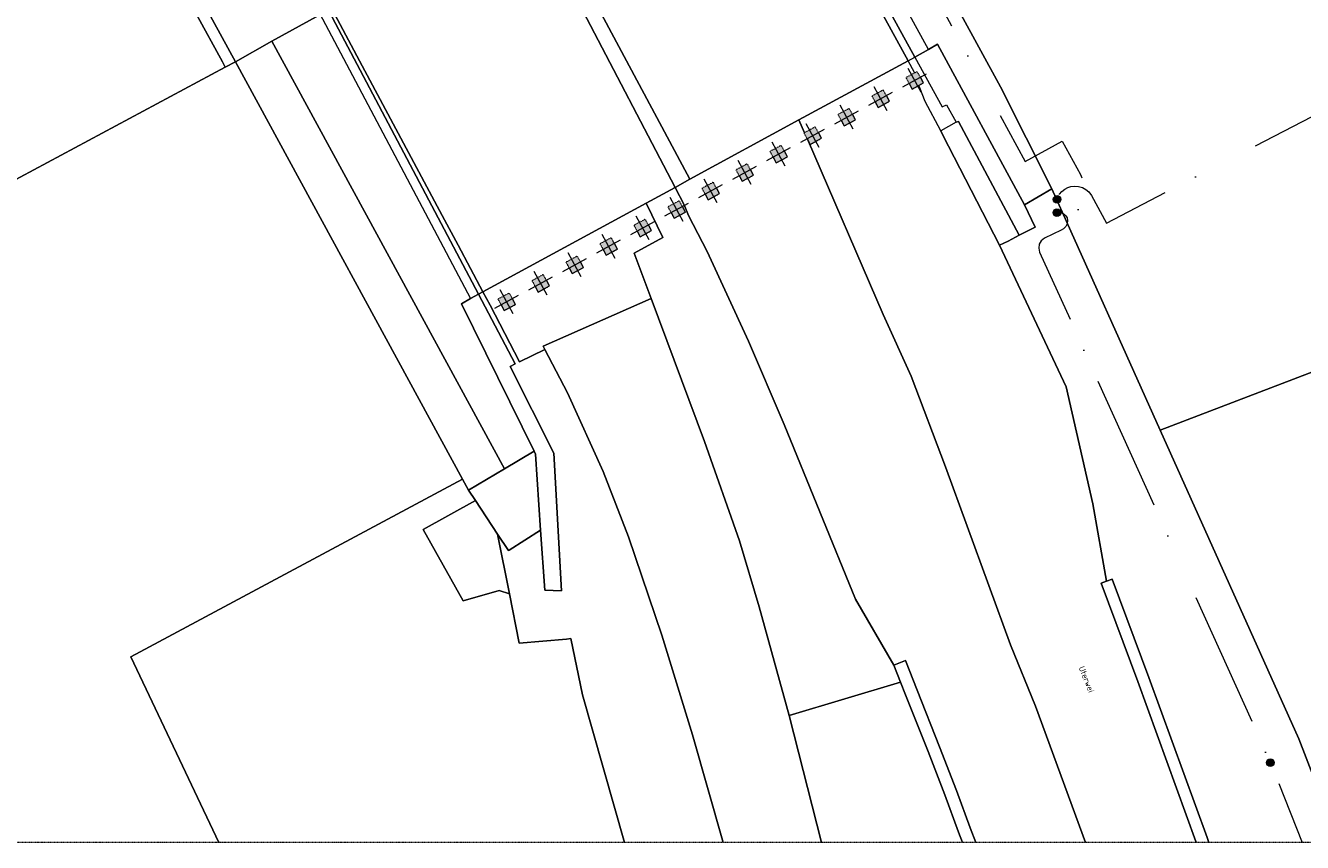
# Model space of a CAD drawing. Header units: millimetres. Extents: x 1069 to 250059, y -65909 to 70891.
# Tile 11 of 109: x 95399 to 133033, y -65909 to -41839. Entities that reach past the tile are written whole.
import ezdxf

# ---------------------------------------------------------------- set-up
doc = ezdxf.new("R2010")
doc.units = ezdxf.units.MM
doc.linetypes.add('Dash dot', pattern=[15.875, 6.35, -4.7625, 0, -4.7625])
doc.linetypes.add('IMPORT-KL-LS-N', pattern=[13000, 4000, -1000, 0, -1000, 4000, -1000, 0, -2000])
for name, color, linetype, lineweight in [('B-CO-KL-ET_LS-G', 180, 'IMPORT-KL-LS-N', 18), ('B-CO-KL-ET_LS_HULPSTUK-S-1', 180, 'Continuous', 18), ('B-WE-GR-BEPLANTING_CULTUUR_BOSPLANTSOEN-GV', 3, 'Continuous', 18), ('B-WE-KW-KUNSTWERK-GV', 5, 'Continuous', 18), ('B-WE-OG-TERREIN_CULTUURSCHEIDING-GV', 50, 'Continuous', 18), ('B-WE-OG-TOPOGRAFIE-T18-1', 1, 'Continuous', 18), ('B-WE-OG-WEG-GV', 50, 'Continuous', 18), ('B-WE-VH-VERHARDING_ASFALT-GV', 252, 'Continuous', 18), ('B-WE-VH-VERHARDING_BETON-GV', 252, 'Continuous', 18), ('B-WE-VH-VERHARDING_BETONSTRAATSTEEN-GV', 252, 'Continuous', 18), ('B-WE-VH-VERHARDING_STRAATBAKSTEEN-GV', 252, 'Continuous', 18), ('B-WE-VH-VERHARDING_TEGEL-GV', 252, 'Continuous', 18), ('X-XX-AL-CONSTRUCTIELIJN-G-1', 10, 'Continuous', 25), ('X-XX-AL-CONSTRUCTIELIJN-G-2', 7, 'Dash dot', 18), ('X-XX-AL-CONSTRUCTIELIJN-G-3', 7, 'Continuous', 18), ('XR-463688-BGT_Blauwverlaat_dwg-1', 240, 'Continuous', 13), ('XR-463688-KL_Blauwverlaat_dwg-1', 50, 'Continuous', 18)]:
    doc.layers.add(name, color=color, linetype=linetype, lineweight=lineweight)
doc.styles.add('NLCS-ISO', font='NLCS-ISO.ttf', dxfattribs={"height": 180})

# ---------------------------------------------------------------- blocks, each defined once
blk = doc.blocks.new('XR-463688-KL_Blauwverlaat_dwg_SKL-WTB_HULP_MOF-SO-3329023-N_A_P_ Copy 1')
at = {"layer": 'B-CO-KL-ET_LS_HULPSTUK-S-1'}
blk.add_hatch(color=256, dxfattribs=at).paths.add_polyline_path([(42, -561), (125, -548), (206, -524), (281, -487), (351, -440), (412, -383), (465, -317), (507, -244), (538, -166), (556, -84), (562, 0), (556, 84), (538, 166), (507, 244), (465, 317), (412, 383), (350, 440), (281, 487), (206, 524), (125, 548), (42, 561), (-42, 561), (-125, 548), (-206, 524), (-281, 487), (-351, 440), (-412, 383), (-465, 317), (-507, 244), (-550, 110), (-556, 84), (-563, 0), (-550, -110), (-538, -166), (-507, -244), (-465, -317), (-412, -383), (-351, -440), (-281, -487), (-206, -524), (-125, -548), (-42, -561)], flags=0)
blk.add_circle((0, 0), 563, dxfattribs=at)
blk = doc.blocks.new('XR-463688-KL_Blauwverlaat_dwg-3329013-N_A_P_ Copy 1')
at = {"layer": 'B-CO-KL-ET_LS-G', "flags": 128}
for points in [[(27822, 3352), (27787, 3276), (32107, -4578), (35756, -7479), (45927, -1601), (46981, -1026), (51618, -9556), (53609, -13223), (54699, -12630), (55240, -13613), (55280, -13715), (55315, -13829), (55347, -14020), (55352, -14122), (55342, -14298), (55327, -14384), (55298, -14486), (55261, -14553), (55215, -14606), (55147, -14658), (55044, -14702), (54940, -14715), (54840, -14700), (54756, -14667), (54691, -14622), (54649, -14582), (54609, -14528), (54576, -14463), (54550, -14345), (54592, -14243), (54626, -14188), (54687, -14116), (54775, -14044), (54869, -13994), (54952, -13968), (55075, -13953), (55180, -13961), (55299, -13997), (55403, -14055), (55489, -14118), (55561, -14227), (56004, -15041), (74621, -5398), (75161, -4662), (75647, -3889), (76079, -3085), (76453, -2252), (76767, -1395), (77021, -518), (77212, 374), (77340, 1278), (77404, 2188), (77404, 3101), (77340, 4012), (77213, 4915), (77022, 5808), (76768, 6685), (76454, 7542), (76081, 8374), (68376, 22397), (37098, 78542), (33646, 84997), (33590, 85103), (33517, 85198), (33429, 85279), (33328, 85344), (33218, 85391), (33101, 85419), (32981, 85426), (32862, 85413), (32746, 85379), (32638, 85327), (32540, 85257), (32456, 85172), (32387, 85074), (32336, 84965), (32304, 84850), (32293, 84730), (32310, 84568), (32364, 84414), (32558, 84051), (22380, 78483), (14524, 74500), (11989, 73737), (8247, 71733), (6307, 70805), (4463, 69591), (-6921, 64129), (-8727, 63159), (-15352, 59596), (-19168, 57544), (-30769, 51679), (-38077, 51704), (-44679, 48288), (-47450, 47115), (-51341, 45863), (-51142, 45191), (-51119, 45070), (-51119, 44947), (-51143, 44825), (-51190, 44711), (-51258, 44608), (-51344, 44520), (-51446, 44450), (-51559, 44400), (-51678, 44375), (-51800, 44374), (-51919, 44396), (-52032, 44442), (-52133, 44509), (-52219, 44595), (-52286, 44696), (-52332, 44808), (-52531, 45480), (-54146, 44961)], [(54546, -14735), (54604, -14728), (54652, -14733), (54702, -14747), (54759, -14779), (54810, -14829), (54845, -14891), (54863, -14968), (54850, -15068), (54814, -15138), (54739, -15211), (54676, -15248), (54182, -15490), (54087, -15561), (54027, -15663), (54009, -15779), (54037, -15895), (60836, -30937), (61777, -33291)]]:
    blk.add_lwpolyline(points, dxfattribs=at)
at = {"xscale": 0.2, "yscale": 0.2, "zscale": 0.2}
for p in [(54550, -14345), (54546, -14735), (60836, -30937)]:
    blk.add_blockref('XR-463688-KL_Blauwverlaat_dwg_SKL-WTB_HULP_MOF-SO-3329023-N_A_P_ Copy 1', p, dxfattribs=at)
blk = doc.blocks.new('XR-463688-BGT_Blauwverlaat_dwg-3328323-N_A_P_ Copy 1')
at = {"layer": 'B-WE-GR-BEPLANTING_CULTUUR_BOSPLANTSOEN-GV', "flags": 128}
for points in [[(100473, -270442), (93780, -258145), (93479, -258305), (83399, -263705)], [(134878, -263700), (121030, -268996), (125120, -278095), (126298, -281146)], [(93292, -281146), (90690, -275675), (100473, -270442)]]:
    blk.add_lwpolyline(points, dxfattribs=at)
at = {"layer": 'B-WE-KW-KUNSTWERK-GV', "flags": 128}
blk.add_lwpolyline([(91620, -247938), (100709, -265119), (100940, -264993), (101071, -264922), (105878, -262309), (106734, -261844), (107171, -261606), (110386, -259859), (113600, -258113), (113799, -258004), (114204, -257784), (104845, -240709)], dxfattribs=at)
at = {"layer": 'B-WE-OG-TERREIN_CULTUURSCHEIDING-GV', "flags": 128}
for points in [[(89041, -249490), (88767, -249642), (88742, -249655), (93394, -258148), (93479, -258305), (93780, -258145)], [(93479, -258305), (93394, -258148), (88742, -249655), (80427, -254195), (71361, -259109), (76620, -269188), (78391, -268248), (78756, -267614), (79152, -267031), (79475, -266612), (79940, -266082), (80312, -265707), (80704, -265352), (81255, -264913), (81835, -264514), (82443, -264158), (82916, -263919), (83399, -263705)]]:
    blk.add_lwpolyline(points, close=True, dxfattribs=at)
at = {"layer": 'B-WE-OG-WEG-GV', "flags": 128}
for points in [[(89041, -249490), (93780, -258145), (94850, -257535), (110809, -248777)], [(110873, -248896), (116326, -258887), (117835, -261887), (121030, -268996), (134878, -263700)], [(121030, -268996), (117835, -261887), (117033, -262355), (117351, -263021), (116873, -263250), (116549, -263426), (116296, -263547), (118258, -267721), (119043, -271172), (119448, -273450), (119617, -273392), (120695, -276286), (122413, -281004), (122463, -281146)], [(126298, -281146), (125120, -278095), (121030, -268996)], [(105249, -281146), (104003, -276797), (103663, -275141), (103530, -275152), (102144, -275272), (101854, -273822), (101552, -273723), (100492, -274026), (99307, -271927), (100853, -271073), (100649, -270765), (100473, -270442), (90690, -275675), (93292, -281146)], [(113383, -276426), (110095, -277404), (111047, -281146)], [(115206, -281146), (115092, -280840), (114682, -279747), (114190, -278463), (113530, -276793), (113383, -276426)]]:
    blk.add_lwpolyline(points, dxfattribs=at)
blk.add_lwpolyline([(110386, -259859), (113600, -258113), (113799, -258004), (114204, -257784), (114473, -257628), (117033, -262355), (117835, -261887), (116326, -258887), (110873, -248896), (110809, -248777), (94850, -257535), (101709, -270135), (102578, -269619), (100438, -265272), (100709, -265119), (100940, -264993), (101071, -264922), (105878, -262309), (106734, -261844), (107171, -261606)], close=True, dxfattribs=at)
at = {"layer": 'B-WE-VH-VERHARDING_ASFALT-GV'}
for p, q in [((110549, -260236), (110386, -259859)), ((111047, -281146), (110095, -277404))]:
    blk.add_line(p, q, dxfattribs=at)
at = {"layer": 'B-WE-VH-VERHARDING_ASFALT-GV', "flags": 128}
for points in [[(102816, -238441), (99756, -240232), (96698, -242022), (97782, -244049), (97997, -244452), (107171, -261606), (110386, -259859), (113600, -258113)], [(101071, -264922), (105878, -262309), (106734, -261844), (101299, -251426), (97432, -244165), (96372, -242212), (95277, -242852), (93109, -244121), (90736, -245511), (91721, -247361), (91937, -247764), (92824, -249429), (95169, -253844), (97514, -258262), (99875, -262669), (100345, -263550)], [(106035, -265117), (105532, -263779), (106375, -263319), (105878, -262309), (101071, -264922), (101282, -265318), (102152, -266985), (102899, -266620), (102848, -266522)]]:
    blk.add_lwpolyline(points, close=True, dxfattribs=at)
for points in [[(113794, -258474), (113788, -258458), (113600, -258113), (110386, -259859), (110549, -260236)], [(119448, -273450), (119043, -271172), (118258, -267721), (116296, -263547), (114628, -260303), (114565, -260183), (114108, -259317), (113948, -258912), (113922, -258837)], [(110386, -259859), (107171, -261606), (106734, -261844), (107005, -262361), (107130, -262671), (107679, -263732), (108896, -266377), (109954, -268833), (112051, -273975), (113182, -275924), (113522, -275789), (113870, -276659), (114530, -278331), (115024, -279616), (115434, -280711), (115596, -281146)], [(110633, -260429), (112872, -265586), (113690, -267410), (114709, -270081), (116625, -275319), (117362, -277126), (118835, -281146)], [(118835, -281146), (117362, -277126), (116625, -275319), (114709, -270081), (113690, -267410), (112872, -265586), (110633, -260429)], [(110095, -277404), (109217, -274207), (108634, -272260), (107606, -269331), (106035, -265117), (102848, -266522), (102899, -266620), (103566, -267901), (104617, -270219), (105359, -272138), (106342, -275040), (107253, -277973), (108157, -281146)], [(122094, -281146), (122085, -281121), (120369, -276404), (119288, -273504), (119448, -273450)]]:
    blk.add_lwpolyline(points, dxfattribs=at)
at = {"layer": 'B-WE-VH-VERHARDING_BETON-GV', "flags": 128}
for points in [[(103410, -238093), (103022, -238320), (104228, -240526), (104448, -240926), (109490, -250149), (113799, -258004), (114204, -257784), (104845, -240709), (104625, -240309)], [(96698, -242022), (96372, -242212), (97432, -244165), (101299, -251426), (106734, -261844), (107171, -261606), (97997, -244452), (97782, -244049)], [(90679, -245543), (90429, -245690), (91405, -247534), (91620, -247938), (100709, -265119), (100940, -264993), (91861, -247805), (91649, -247401), (91307, -246756)], [(94850, -257535), (93780, -258145), (100473, -270442), (100649, -270765), (101709, -270135)], [(100940, -264993), (100709, -265119), (100438, -265272), (102578, -269619), (102622, -269708), (102772, -271945), (102892, -273713), (103391, -273730), (103163, -269679), (101870, -267125), (102024, -267048)]]:
    blk.add_lwpolyline(points, close=True, dxfattribs=at)
for points in [[(113794, -258474), (113788, -258458), (113600, -258113), (113799, -258004), (114606, -259474), (114731, -259417), (115021, -259925), (115084, -259902), (116873, -263250), (117351, -263021), (117033, -262355), (114473, -257628), (114204, -257784), (113799, -258004)], [(113799, -258004), (114606, -259474), (114731, -259417), (115021, -259925), (114565, -260183), (114108, -259317), (113948, -258912), (113922, -258837)], [(119448, -273450), (119288, -273504), (120369, -276404), (122085, -281121), (122094, -281146)], [(122463, -281146), (122413, -281004), (120695, -276286), (119617, -273392), (119448, -273450)], [(115596, -281146), (115434, -280711), (115024, -279616), (114530, -278331), (113870, -276659), (113522, -275789), (113182, -275924), (113383, -276426), (113530, -276793), (114190, -278463), (114682, -279747), (115092, -280840), (115206, -281146)]]:
    blk.add_lwpolyline(points, dxfattribs=at)
at = {"layer": 'B-WE-VH-VERHARDING_BETONSTRAATSTEEN-GV', "flags": 128}
blk.add_lwpolyline([(101503, -272061), (100853, -271073), (99307, -271927), (100492, -274026), (101552, -273723), (101854, -273822)], close=True, dxfattribs=at)
at = {"layer": 'B-WE-VH-VERHARDING_STRAATBAKSTEEN-GV', "flags": 128}
for points in [[(103022, -238320), (102816, -238441), (113600, -258113), (113799, -258004), (109490, -250149), (104448, -240926), (104228, -240526)], [(90736, -245511), (90679, -245543), (91307, -246756), (91649, -247401), (91861, -247805), (100940, -264993), (101071, -264922), (100345, -263550), (99875, -262669), (97514, -258262), (95169, -253844), (92824, -249429), (91937, -247764), (91721, -247361)], [(115021, -259925), (114565, -260183), (114628, -260303), (116296, -263547), (116549, -263426), (116873, -263250), (115084, -259902)], [(106734, -261844), (105878, -262309), (106375, -263319), (105532, -263779), (106035, -265117), (107606, -269331), (108634, -272260), (109217, -274207), (110095, -277404), (113383, -276426), (113182, -275924), (112051, -273975), (109954, -268833), (108896, -266377), (107679, -263732), (107130, -262671), (107005, -262361)]]:
    blk.add_lwpolyline(points, close=True, dxfattribs=at)
for points in [[(102899, -266620), (102152, -266985), (101282, -265318), (101071, -264922), (100940, -264993), (102024, -267048), (101870, -267125), (103163, -269679), (103391, -273730), (102892, -273713), (102772, -271945), (101850, -272531), (101823, -272548), (101503, -272061), (101854, -273822), (102144, -275272), (103530, -275152), (103663, -275141), (104003, -276797), (105249, -281146)], [(108157, -281146), (107253, -277973), (106342, -275040), (105359, -272138), (104617, -270219), (103566, -267901), (102899, -266620)]]:
    blk.add_lwpolyline(points, dxfattribs=at)
at = {"layer": 'B-WE-VH-VERHARDING_TEGEL-GV', "flags": 128}
blk.add_lwpolyline([(102578, -269619), (101709, -270135), (100649, -270765), (100853, -271073), (101503, -272061), (101823, -272548), (101850, -272531), (102772, -271945), (102622, -269708)], close=True, dxfattribs=at)
at = {"layer": 'B-WE-OG-TOPOGRAFIE-T18-1', "insert": (118944, -276305), "char_height": 180, "width": 987.66, "attachment_point": 2, "rotation": 292.2, "line_spacing_factor": 1.135194, "style": 'NLCS-ISO'}
blk.add_mtext('Uterwei', dxfattribs=at)

msp = doc.modelspace()

# ---------------------------------------------------------------- hatches: boundary and pattern name
at = {"layer": 'X-XX-AL-CONSTRUCTIELIJN-G-1'}
for points in [[(121527.3, -43709.8), (121861.3, -43528.5), (121680, -43194.5), (121346, -43375.8)], [(120525.4, -44253.7), (120859.4, -44072.4), (120678.1, -43738.4), (120344.1, -43919.7)], [(119523.5, -44797.6), (119857.5, -44616.3), (119676.2, -44282.3), (119342.3, -44463.6)], [(118521.7, -45341.4), (118855.6, -45160.1), (118674.3, -44826.2), (118340.4, -45007.5)], [(117519.8, -45885.3), (117853.7, -45704), (117672.4, -45370.1), (117338.5, -45551.4)], [(116517.9, -46429.2), (116851.8, -46247.9), (116670.5, -45913.9), (116336.6, -46095.2)], [(115516, -46973.1), (115849.9, -46791.8), (115668.6, -46457.8), (115334.7, -46639.1)], [(114514.1, -47517), (114848, -47335.7), (114666.7, -47001.7), (114332.8, -47183)], [(113512.2, -48060.9), (113846.2, -47879.6), (113664.9, -47545.6), (113330.9, -47726.9)], [(112510.3, -48604.7), (112844.3, -48423.4), (112663, -48089.5), (112329, -48270.8)], [(111508.4, -49148.6), (111842.4, -48967.3), (111661.1, -48633.4), (111327.1, -48814.7)], [(110506.5, -49692.5), (110840.5, -49511.2), (110659.2, -49177.3), (110325.2, -49358.5)], [(109504.6, -50236.4), (109838.6, -50055.1), (109657.3, -49721.1), (109323.3, -49902.4)]]:
    msp.add_hatch(color=256, dxfattribs=at).paths.add_polyline_path(points, flags=0)

# ---------------------------------------------------------------- linework, layer by layer
at = {"layer": 'X-XX-AL-CONSTRUCTIELIJN-G-2'}
for p, q in [((121680, -43194.5), (121346, -43375.8)), ((121861.3, -43528.5), (121680, -43194.5)), ((121346, -43375.8), (121527.3, -43709.8)), ((121527.3, -43709.8), (121861.3, -43528.5)), ((120678.1, -43738.4), (120344.1, -43919.7)), ((120344.1, -43919.7), (120525.4, -44253.7)), ((120859.4, -44072.4), (120678.1, -43738.4)), ((119676.2, -44282.3), (119342.3, -44463.6)), ((119857.5, -44616.3), (119676.2, -44282.3)), ((120525.4, -44253.7), (120859.4, -44072.4)), ((119342.3, -44463.6), (119523.5, -44797.6)), ((119523.5, -44797.6), (119857.5, -44616.3)), ((118674.3, -44826.2), (118340.4, -45007.5)), ((118340.4, -45007.5), (118521.7, -45341.4)), ((118855.6, -45160.1), (118674.3, -44826.2)), ((117672.4, -45370.1), (117338.5, -45551.4)), ((117853.7, -45704), (117672.4, -45370.1)), ((118521.7, -45341.4), (118855.6, -45160.1)), ((117338.5, -45551.4), (117519.8, -45885.3)), ((117519.8, -45885.3), (117853.7, -45704)), ((116670.5, -45913.9), (116336.6, -46095.2)), ((116336.6, -46095.2), (116517.9, -46429.2)), ((116517.9, -46429.2), (116851.8, -46247.9)), ((116851.8, -46247.9), (116670.5, -45913.9)), ((115668.6, -46457.8), (115334.7, -46639.1)), ((115334.7, -46639.1), (115516, -46973.1)), ((115849.9, -46791.8), (115668.6, -46457.8)), ((114666.7, -47001.7), (114332.8, -47183)), ((114848, -47335.7), (114666.7, -47001.7)), ((115516, -46973.1), (115849.9, -46791.8)), ((114332.8, -47183), (114514.1, -47517)), ((114514.1, -47517), (114848, -47335.7)), ((113664.9, -47545.6), (113330.9, -47726.9)), ((113330.9, -47726.9), (113512.2, -48060.9)), ((113846.2, -47879.6), (113664.9, -47545.6)), ((112663, -48089.5), (112329, -48270.8)), ((112844.3, -48423.4), (112663, -48089.5)), ((113512.2, -48060.9), (113846.2, -47879.6)), ((112329, -48270.8), (112510.3, -48604.7)), ((112510.3, -48604.7), (112844.3, -48423.4)), ((111661.1, -48633.4), (111327.1, -48814.7)), ((111327.1, -48814.7), (111508.4, -49148.6)), ((111842.4, -48967.3), (111661.1, -48633.4)), ((110659.2, -49177.3), (110325.2, -49358.5)), ((110840.5, -49511.2), (110659.2, -49177.3)), ((111508.4, -49148.6), (111842.4, -48967.3)), ((110325.2, -49358.5), (110506.5, -49692.5)), ((110506.5, -49692.5), (110840.5, -49511.2)), ((109657.3, -49721.1), (109323.3, -49902.4)), ((109323.3, -49902.4), (109504.6, -50236.4)), ((109838.6, -50055.1), (109657.3, -49721.1)), ((109504.6, -50236.4), (109838.6, -50055.1)), ((166094.7, -65908.7), (17103.7, -65908.7))]:
    msp.add_line(p, q, dxfattribs=at)
at = {"layer": 'X-XX-AL-CONSTRUCTIELIJN-G-3'}
for p, q in [((121252.1, -43643), (121955.2, -43261.3)), ((121794.5, -43803.7), (121412.8, -43100.6)), ((120792.6, -44347.6), (120410.9, -43644.5)), ((121436.7, -43542.8), (121527.3, -43709.8)), ((121527.3, -43709.8), (121861.3, -43528.5)), ((121861.3, -43528.5), (121770.6, -43361.5)), ((120250.2, -44186.9), (120953.3, -43805.2)), ((120859.4, -44072.4), (120768.8, -43905.4)), ((119248.3, -44730.8), (119951.4, -44349.1)), ((119790.7, -44891.5), (119409, -44188.4)), ((120434.8, -44086.7), (120525.4, -44253.7)), ((120525.4, -44253.7), (120859.4, -44072.4)), ((118788.8, -45435.3), (118407.2, -44732.3)), ((119432.9, -44630.6), (119523.5, -44797.6)), ((119523.5, -44797.6), (119857.5, -44616.3)), ((119857.5, -44616.3), (119766.9, -44449.3)), ((118246.4, -45274.6), (118949.5, -44893)), ((118855.6, -45160.1), (118765, -44993.2)), ((117244.6, -45818.5), (117947.6, -45436.9)), ((117786.9, -45979.2), (117405.3, -45276.1)), ((118431, -45174.5), (118521.7, -45341.4)), ((118521.7, -45341.4), (118855.6, -45160.1)), ((116785, -46523.1), (116403.4, -45820)), ((117429.1, -45718.3), (117519.8, -45885.3)), ((117519.8, -45885.3), (117853.7, -45704)), ((117853.7, -45704), (117763.1, -45537)), ((116242.7, -46362.4), (116945.7, -45980.7)), ((116427.2, -46262.2), (116517.9, -46429.2)), ((116517.9, -46429.2), (116851.8, -46247.9)), ((116851.8, -46247.9), (116761.2, -46080.9)), ((115240.8, -46906.3), (115943.8, -46524.6)), ((115783.1, -47067), (115401.5, -46363.9)), ((115849.9, -46791.8), (115759.3, -46624.8)), ((114781.3, -47610.9), (114399.6, -46907.8)), ((115425.3, -46806.1), (115516, -46973.1)), ((115516, -46973.1), (115849.9, -46791.8)), ((114238.9, -47450.2), (114942, -47068.5)), ((114423.4, -47350), (114514.1, -47517)), ((114514.1, -47517), (114848, -47335.7)), ((114848, -47335.7), (114757.4, -47168.7)), ((113237, -47994.1), (113940.1, -47612.4)), ((113779.4, -48154.8), (113397.7, -47451.7)), ((113846.2, -47879.6), (113755.5, -47712.6)), ((112235.1, -48537.9), (112938.2, -48156.3)), ((112777.5, -48698.7), (112395.8, -47995.6)), ((113421.5, -47893.9), (113512.2, -48060.9)), ((113512.2, -48060.9), (113846.2, -47879.6)), ((111775.6, -49242.5), (111393.9, -48539.5)), ((112419.6, -48437.8), (112510.3, -48604.7)), ((112510.3, -48604.7), (112844.3, -48423.4)), ((112844.3, -48423.4), (112753.6, -48256.5)), ((111233.2, -49081.8), (111936.3, -48700.2)), ((111842.4, -48967.3), (111751.7, -48800.3)), ((110231.3, -49625.7), (110934.4, -49244)), ((110773.7, -49786.4), (110392, -49083.3)), ((111417.8, -48981.6), (111508.4, -49148.6)), ((111508.4, -49148.6), (111842.4, -48967.3)), ((109771.8, -50330.3), (109390.1, -49627.2)), ((110415.9, -49525.5), (110506.5, -49692.5)), ((110506.5, -49692.5), (110840.5, -49511.2)), ((110840.5, -49511.2), (110749.8, -49344.2)), ((109229.4, -50169.6), (109932.5, -49787.9)), ((109838.6, -50055.1), (109747.9, -49888.1)), ((109414, -50069.4), (109504.6, -50236.4)), ((109504.6, -50236.4), (109838.6, -50055.1))]:
    msp.add_line(p, q, dxfattribs=at)

# ---------------------------------------------------------------- block references
at = {"layer": 'XR-463688-BGT_Blauwverlaat_dwg-1'}
msp.add_blockref('XR-463688-BGT_Blauwverlaat_dwg-3328323-N_A_P_ Copy 1', (7807.6, 215237), dxfattribs=at)
at = {"layer": 'XR-463688-KL_Blauwverlaat_dwg-1'}
msp.add_blockref('XR-463688-KL_Blauwverlaat_dwg-3329013-N_A_P_ Copy 1', (71249.6, -32617.5), dxfattribs=at)

doc.saveas('drawing.dxf')
